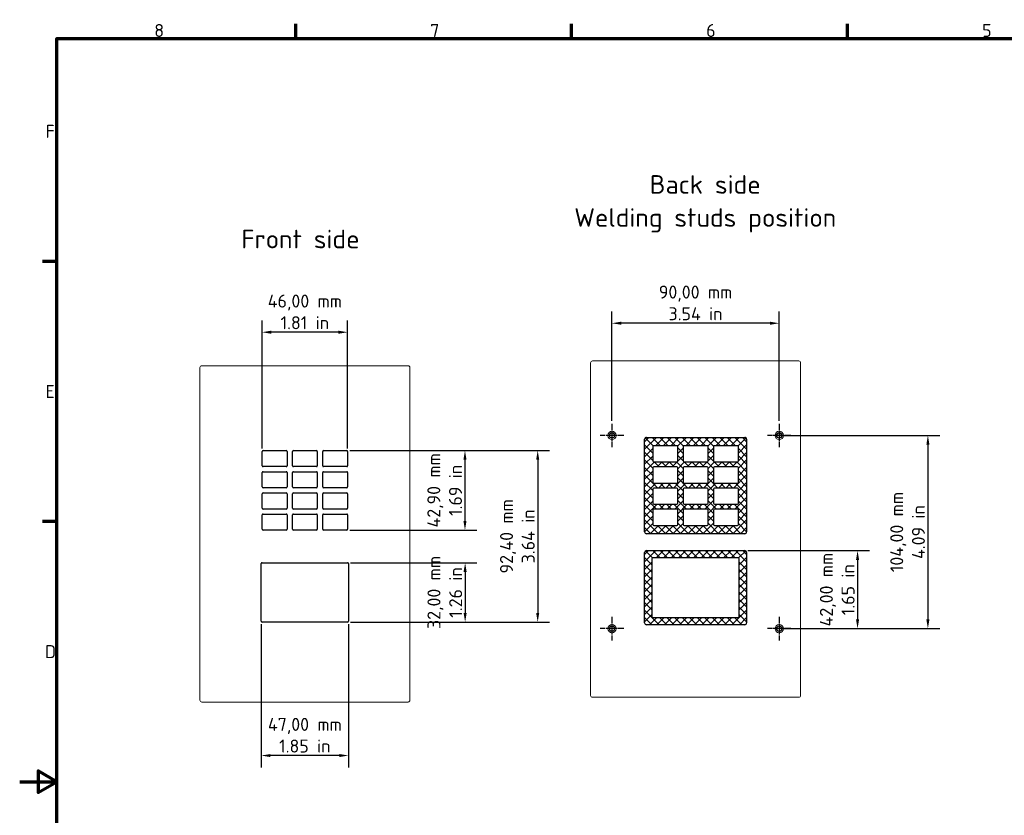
# Model space of a CAD drawing. Header units: millimetres. Extents: x 0 to 1188, y 0 to 840.
# Tile 16 of 19: x 0 to 530, y 402 to 830. Entities that reach past the tile are written whole.
import ezdxf

# ---------------------------------------------------------------- set-up
doc = ezdxf.new("R2010")
doc.units = ezdxf.units.MM
doc.header["$LTSCALE"] = 2
doc.linetypes.add('CHAIN', pattern=[0.3543, 0.2362, -0.0295, 0.0591, -0.0295])
for name, color, linetype, lineweight in [('Bemaßung (ISO)', 7, 'Continuous', 25), ('Mittelpunktmarkierung (ISO)', 7, 'Continuous', 25), ('Rahmen (ISO)', 7, 'Continuous', 70), ('Schraffur (ISO)', 7, 'Continuous', 18), ('Sichtbar (ISO)', 7, 'Continuous', 50), ('Symbol (ISO)', 7, 'Continuous', 25)]:
    doc.layers.add(name, color=color, linetype=linetype, lineweight=lineweight)
doc.styles.add('Notiztext (DIN)', font='isocpeur.ttf')
doc.dimstyles.new('Standard (DIN)', dxfattribs={"dimscale": 2, "dimtxt": 3.5, "dimasz": 2.5, "dimexe": 3.175, "dimexo": 0.8, "dimgap": 0.8, "dimtad": 1, "dimrnd": 1e-08, "dimzin": 0, "dimtxsty": 'Notiztext (DIN)', "dimcen": 0.09, "dimdle": 10, "dimclrd": 256, "dimclre": 256, "dimclrt": 256, "dimadec": 0, "dimazin": 0, "dimtfac": 1, "dimtmove": 0, "dimatfit": 3, "dimfxl": 1, "dimtolj": 1, "dimtzin": 0, "dimlwd": -1, "dimlwe": -1, "dimarcsym": 0})
pattern_1 = [(45, (0, 0), (-2.020558, 2.020558), [])]
pattern_2 = [(135, (0, 0), (-2.020558, -2.020558), [])]

# ---------------------------------------------------------------- blocks, each defined once
blk = doc.blocks.new('Ränder Vorgaberahmen')
at = {"layer": 'Rahmen (ISO)'}
for p, q in [((74.25, 410), (74.25, 413.9)), ((148.5, 410), (148.5, 413.9)), ((222.75, 410), (222.75, 413.9)), ((10, 350), (6.1, 350)), ((10, 280), (6.1, 280))]:
    blk.add_line(p, q, dxfattribs=at)
at = {"layer": 'Rahmen (ISO)', "flags": 128}
for points in [[(10, 10), (10, 410), (584, 410), (584, 10), (10, 10)], [(0, 210), (10, 210), (5, 212.89), (5, 207.11), (10, 210)]]:
    blk.add_lwpolyline(points, dxfattribs=at)
at = {"layer": 'Rahmen (ISO)', "char_height": 3.5, "attachment_point": 7, "style": 'Notiztext (DIN)'}
for s, insert in [('8', (36.2, 410.4)), ('7', (110.45, 410.4)), ('6', (184.7, 410.4)), ('5', (258.95, 410.4)), ('F', (6.93, 383.25)), ('E', (6.93, 313.25)), ('D', (6.75, 243.25))]:
    blk.add_mtext(s, dxfattribs=dict(at, insert=insert))
blk = doc.blocks.new('*D11')
at = {"layer": 'Bemaßung (ISO)', "transparency": 16777216}
for p, q in [((318.68, 614.28), (318.68, 673.09)), ((408.68, 614.28), (408.68, 673.09)), ((403.68, 666.74), (323.68, 666.74))]:
    blk.add_line(p, q, dxfattribs=at)
for points in [[(323.68, 667.57), (323.68, 665.91), (318.68, 666.74)], [(403.68, 667.57), (403.68, 665.91), (408.68, 666.74)]]:
    blk.add_solid(points, dxfattribs=at)
at = {"layer": 'Defpoints', "color": 0, "transparency": 16777216}
for p in [(318.68, 666.74), (318.68, 612.68), (408.68, 612.68)]:
    blk.add_point(p, dxfattribs=at)
at = {"layer": 'Bemaßung (ISO)', "transparency": 16777216, "insert": (363.68, 687.01), "char_height": 7, "attachment_point": 2, "style": 'Notiztext (DIN)'}
blk.add_mtext('\\A1;\\fISOCPEUR|b0|i0;{\\H7.0000;90,00 mm\\P}\\fISOCPEUR|b0|i0;{\\H7.0000;3.54 in}', dxfattribs=at)
blk = doc.blocks.new('*D12')
at = {"layer": 'Bemaßung (ISO)', "transparency": 16777216}
for p, q in [((410.28, 606.38), (495.03, 606.38)), ((488.68, 601.38), (488.68, 507.38)), ((410.28, 502.38), (495.03, 502.38))]:
    blk.add_line(p, q, dxfattribs=at)
for points in [[(487.85, 601.38), (489.52, 601.38), (488.68, 606.38)], [(487.85, 507.38), (489.52, 507.38), (488.68, 502.38)]]:
    blk.add_solid(points, dxfattribs=at)
at = {"layer": 'Defpoints', "color": 0, "transparency": 16777216}
for p in [(408.68, 606.38), (408.68, 502.38), (488.68, 502.38)]:
    blk.add_point(p, dxfattribs=at)
at = {"layer": 'Bemaßung (ISO)', "transparency": 16777216, "insert": (468.41, 554.38), "char_height": 7, "attachment_point": 2, "rotation": 90, "style": 'Notiztext (DIN)'}
blk.add_mtext('\\A1;\\fISOCPEUR|b0|i0;{\\H7.0000;104,00 mm\\P}\\fISOCPEUR|b0|i0;{\\H7.0000;4.09 in}', dxfattribs=at)
blk = doc.blocks.new('*D13')
at = {"layer": 'Bemaßung (ISO)', "transparency": 16777216}
for p, q in [((391.73, 544.38), (457.18, 544.38)), ((450.83, 539.38), (450.83, 507.38)), ((410.28, 502.38), (457.18, 502.38))]:
    blk.add_line(p, q, dxfattribs=at)
for points in [[(450, 539.38), (451.66, 539.38), (450.83, 544.38)], [(450, 507.38), (451.66, 507.38), (450.83, 502.38)]]:
    blk.add_solid(points, dxfattribs=at)
at = {"layer": 'Defpoints', "color": 0, "transparency": 16777216}
for p in [(390.13, 544.38), (408.68, 502.38), (450.83, 502.38)]:
    blk.add_point(p, dxfattribs=at)
at = {"layer": 'Bemaßung (ISO)', "transparency": 16777216, "insert": (430.56, 523.38), "char_height": 7, "attachment_point": 2, "rotation": 90, "style": 'Notiztext (DIN)'}
blk.add_mtext('\\A1;\\fISOCPEUR|b0|i0;{\\H7.0000;42,00 mm\\P}\\fISOCPEUR|b0|i0;{\\H7.0000;1.65 in}', dxfattribs=at)
blk = doc.blocks.new('*D14')
at = {"layer": 'Bemaßung (ISO)', "transparency": 16777216}
for p, q in [((177.55, 598.26), (285.07, 598.26)), ((278.72, 593.26), (278.72, 510.86)), ((178.05, 505.86), (285.07, 505.86))]:
    blk.add_line(p, q, dxfattribs=at)
for points in [[(277.89, 593.26), (279.56, 593.26), (278.72, 598.26)], [(277.89, 510.86), (279.56, 510.86), (278.72, 505.86)]]:
    blk.add_solid(points, dxfattribs=at)
at = {"layer": 'Defpoints', "color": 0, "transparency": 16777216}
for p in [(175.95, 598.26), (176.45, 505.86), (278.72, 505.86)]:
    blk.add_point(p, dxfattribs=at)
at = {"layer": 'Bemaßung (ISO)', "transparency": 16777216, "insert": (258.45, 552.06), "char_height": 7, "attachment_point": 2, "rotation": 90, "style": 'Notiztext (DIN)'}
blk.add_mtext('\\A1;\\fISOCPEUR|b0|i0;{\\H7.0000;92,40 mm\\P}\\fISOCPEUR|b0|i0;{\\H7.0000;3.64 in}', dxfattribs=at)
blk = doc.blocks.new('*D32')
at = {"layer": 'Bemaßung (ISO)', "transparency": 16777216}
for p, q in [((129.95, 504.76), (129.95, 427.73)), ((176.95, 504.76), (176.95, 427.73)), ((171.95, 434.08), (134.95, 434.08))]:
    blk.add_line(p, q, dxfattribs=at)
for points in [[(134.95, 434.91), (134.95, 433.25), (129.95, 434.08)], [(171.95, 434.91), (171.95, 433.25), (176.95, 434.08)]]:
    blk.add_solid(points, dxfattribs=at)
at = {"layer": 'Defpoints', "color": 0, "transparency": 16777216}
for p in [(129.95, 506.36), (176.95, 506.36), (129.95, 434.08)]:
    blk.add_point(p, dxfattribs=at)
at = {"layer": 'Bemaßung (ISO)', "transparency": 16777216, "insert": (153.45, 454.35), "char_height": 7, "attachment_point": 2, "style": 'Notiztext (DIN)'}
blk.add_mtext('\\A1;\\fISOCPEUR|b0|i0;{\\H7.0000;47,00 mm\\P}\\fISOCPEUR|b0|i0;{\\H7.0000;1.85 in}', dxfattribs=at)
blk = doc.blocks.new('*D33')
at = {"layer": 'Bemaßung (ISO)', "transparency": 16777216}
for p, q in [((177.55, 598.26), (245.94, 598.26)), ((239.59, 593.26), (239.59, 560.36)), ((177.55, 555.36), (245.94, 555.36))]:
    blk.add_line(p, q, dxfattribs=at)
for points in [[(238.76, 593.26), (240.43, 593.26), (239.59, 598.26)], [(238.76, 560.36), (240.43, 560.36), (239.59, 555.36)]]:
    blk.add_solid(points, dxfattribs=at)
at = {"layer": 'Defpoints', "color": 0, "transparency": 16777216}
for p in [(175.95, 598.26), (175.95, 555.36), (239.59, 555.36)]:
    blk.add_point(p, dxfattribs=at)
at = {"layer": 'Bemaßung (ISO)', "transparency": 16777216, "insert": (219.32, 576.81), "char_height": 7, "attachment_point": 2, "rotation": 90, "style": 'Notiztext (DIN)'}
blk.add_mtext('\\A1;\\fISOCPEUR|b0|i0;{\\H7.0000;42,90 mm\\P}\\fISOCPEUR|b0|i0;{\\H7.0000;1.69 in}', dxfattribs=at)
blk = doc.blocks.new('*D34')
at = {"layer": 'Bemaßung (ISO)', "transparency": 16777216}
for p, q in [((178.05, 537.86), (246.03, 537.86)), ((239.68, 532.86), (239.68, 510.86)), ((178.05, 505.86), (246.03, 505.86))]:
    blk.add_line(p, q, dxfattribs=at)
for points in [[(238.84, 532.86), (240.51, 532.86), (239.68, 537.86)], [(238.84, 510.86), (240.51, 510.86), (239.68, 505.86)]]:
    blk.add_solid(points, dxfattribs=at)
at = {"layer": 'Defpoints', "color": 0, "transparency": 16777216}
for p in [(176.45, 537.86), (176.45, 505.86), (239.68, 505.86)]:
    blk.add_point(p, dxfattribs=at)
at = {"layer": 'Bemaßung (ISO)', "transparency": 16777216, "insert": (219.41, 521.86), "char_height": 7, "attachment_point": 2, "rotation": 90, "style": 'Notiztext (DIN)'}
blk.add_mtext('\\A1;\\fISOCPEUR|b0|i0;{\\H7.0000;32,00 mm\\P}\\fISOCPEUR|b0|i0;{\\H7.0000;1.26 in}', dxfattribs=at)
blk = doc.blocks.new('*D35')
at = {"layer": 'Bemaßung (ISO)', "transparency": 16777216}
for p, q in [((130.45, 599.36), (130.45, 668.26)), ((176.45, 599.36), (176.45, 668.26)), ((171.45, 661.91), (135.45, 661.91))]:
    blk.add_line(p, q, dxfattribs=at)
for points in [[(135.45, 662.74), (135.45, 661.07), (130.45, 661.91)], [(171.45, 662.74), (171.45, 661.07), (176.45, 661.91)]]:
    blk.add_solid(points, dxfattribs=at)
at = {"layer": 'Defpoints', "color": 0, "transparency": 16777216}
for p in [(130.45, 661.91), (130.45, 597.76), (176.45, 597.76)]:
    blk.add_point(p, dxfattribs=at)
at = {"layer": 'Bemaßung (ISO)', "transparency": 16777216, "insert": (153.45, 682.18), "char_height": 7, "attachment_point": 2, "style": 'Notiztext (DIN)'}
blk.add_mtext('\\A1;\\fISOCPEUR|b0|i0;{\\H7.0000;46,00 mm\\P}\\fISOCPEUR|b0|i0;{\\H7.0000;1.81 in}', dxfattribs=at)

msp = doc.modelspace()

# ---------------------------------------------------------------- hatches: boundary and pattern name
at = {"layer": 'Schraffur (ISO)'}
h = msp.add_hatch(dxfattribs=at)
h.set_pattern_fill('ANSI31', color=256, scale=22.86, style=0, double=1)
h.set_pattern_definition(pattern_1)
edge = h.paths.add_edge_path(flags=0)
edge.add_arc((357.483, 588.9289), 0.5, 90, 180)
edge.add_line((356.983, 588.9289), (356.983, 581.2289))
edge.add_arc((357.483, 581.2289), 0.5, 180, 270)
edge.add_line((357.483, 580.7289), (369.883, 580.7289))
edge.add_arc((369.883, 581.2289), 0.5, 270, 360)
edge.add_line((370.383, 581.2289), (370.383, 588.9289))
edge.add_arc((369.883, 588.9289), 0.5, 0, 90)
edge.add_line((369.883, 589.4289), (357.483, 589.4289))
edge = h.paths.add_edge_path(flags=0)
edge.add_line((373.283, 581.2289), (373.283, 588.9289))
edge.add_arc((373.783, 588.9289), 0.5, 90, 180, ccw=False)
edge.add_line((373.783, 589.4289), (386.183, 589.4289))
edge.add_arc((386.183, 588.9289), 0.5, 0, 90, ccw=False)
edge.add_line((386.683, 588.9289), (386.683, 581.2289))
edge.add_arc((386.183, 581.2289), 0.5, -90, 0, ccw=False)
edge.add_line((386.183, 580.7289), (373.783, 580.7289))
edge.add_arc((373.783, 581.2289), 0.5, 180, 270, ccw=False)
edge = h.paths.add_edge_path(flags=0)
edge.add_arc((386.183, 600.3289), 0.5, 0, 90)
edge.add_line((386.183, 600.8289), (373.783, 600.8289))
edge.add_arc((373.783, 600.3289), 0.5, 90, 180)
edge.add_line((373.283, 600.3289), (373.283, 592.6289))
edge.add_arc((373.783, 592.6289), 0.5, 180, 270)
edge.add_line((373.783, 592.1289), (386.183, 592.1289))
edge.add_arc((386.183, 592.6289), 0.5, 270, 360)
edge.add_line((386.683, 592.6289), (386.683, 600.3289))
edge = h.paths.add_edge_path(flags=0)
edge.add_arc((353.583, 588.9289), 0.5, 0, 90)
edge.add_line((353.583, 589.4289), (341.183, 589.4289))
edge.add_arc((341.183, 588.9289), 0.5, 90, 180)
edge.add_line((340.683, 588.9289), (340.683, 581.2289))
edge.add_arc((341.183, 581.2289), 0.5, 180, 270)
edge.add_line((341.183, 580.7289), (353.583, 580.7289))
edge.add_arc((353.583, 581.2289), 0.5, 270, 360)
edge.add_line((354.083, 581.2289), (354.083, 588.9289))
edge = h.paths.add_edge_path(flags=0)
edge.add_arc((369.883, 558.4289), 0.5, 270, 360)
edge.add_line((370.383, 558.4289), (370.383, 566.1289))
edge.add_arc((369.883, 566.1289), 0.5, 0, 90)
edge.add_line((369.883, 566.6289), (357.483, 566.6289))
edge.add_arc((357.483, 566.1289), 0.5, 90, 180)
edge.add_line((356.983, 566.1289), (356.983, 558.4289))
edge.add_arc((357.483, 558.4289), 0.5, 180, 270)
edge.add_line((357.483, 557.9289), (369.883, 557.9289))
edge = h.paths.add_edge_path(flags=0)
edge.add_line((373.283, 569.8289), (373.283, 577.5289))
edge.add_arc((373.783, 577.5289), 0.5, 90, 180, ccw=False)
edge.add_line((373.783, 578.0289), (386.183, 578.0289))
edge.add_arc((386.183, 577.5289), 0.5, 0, 90, ccw=False)
edge.add_line((386.683, 577.5289), (386.683, 569.8289))
edge.add_arc((386.183, 569.8289), 0.5, -90, 0, ccw=False)
edge.add_line((386.183, 569.3289), (373.783, 569.3289))
edge.add_arc((373.783, 569.8289), 0.5, 180, 270, ccw=False)
edge = h.paths.add_edge_path(flags=0)
edge.add_line((353.583, 557.9289), (341.183, 557.9289))
edge.add_arc((341.183, 558.4289), 0.5, 180, 270, ccw=False)
edge.add_line((340.683, 558.4289), (340.683, 566.1289))
edge.add_arc((341.183, 566.1289), 0.5, 90, 180, ccw=False)
edge.add_line((341.183, 566.6289), (353.583, 566.6289))
edge.add_arc((353.583, 566.1289), 0.5, 0, 90, ccw=False)
edge.add_line((354.083, 566.1289), (354.083, 558.4289))
edge.add_arc((353.583, 558.4289), 0.5, -90, 0, ccw=False)
edge = h.paths.add_edge_path(flags=0)
edge.add_arc((353.583, 592.6289), 0.5, 270, 360)
edge.add_line((354.083, 592.6289), (354.083, 600.3289))
edge.add_arc((353.583, 600.3289), 0.5, 0, 90)
edge.add_line((353.583, 600.8289), (341.183, 600.8289))
edge.add_arc((341.183, 600.3289), 0.5, 90, 180)
edge.add_line((340.683, 600.3289), (340.683, 592.6289))
edge.add_arc((341.183, 592.6289), 0.5, 180, 270)
edge.add_line((341.183, 592.1289), (353.583, 592.1289))
edge = h.paths.add_edge_path(flags=0)
edge.add_line((386.683, 566.1289), (386.683, 558.4289))
edge.add_arc((386.183, 558.4289), 0.5, -90, 0, ccw=False)
edge.add_line((386.183, 557.9289), (373.783, 557.9289))
edge.add_arc((373.783, 558.4289), 0.5, 180, 270, ccw=False)
edge.add_line((373.283, 558.4289), (373.283, 566.1289))
edge.add_arc((373.783, 566.1289), 0.5, 90, 180, ccw=False)
edge.add_line((373.783, 566.6289), (386.183, 566.6289))
edge.add_arc((386.183, 566.1289), 0.5, 0, 90, ccw=False)
edge = h.paths.add_edge_path(flags=0)
edge.add_line((357.483, 578.0289), (369.883, 578.0289))
edge.add_arc((369.883, 577.5289), 0.5, 0, 90, ccw=False)
edge.add_line((370.383, 577.5289), (370.383, 569.8289))
edge.add_arc((369.883, 569.8289), 0.5, -90, 0, ccw=False)
edge.add_line((369.883, 569.3289), (357.483, 569.3289))
edge.add_arc((357.483, 569.8289), 0.5, 180, 270, ccw=False)
edge.add_line((356.983, 569.8289), (356.983, 577.5289))
edge.add_arc((357.483, 577.5289), 0.5, 90, 180, ccw=False)
edge = h.paths.add_edge_path(flags=0)
edge.add_line((341.183, 578.0289), (353.583, 578.0289))
edge.add_arc((353.583, 577.5289), 0.5, 0, 90, ccw=False)
edge.add_line((354.083, 577.5289), (354.083, 569.8289))
edge.add_arc((353.583, 569.8289), 0.5, -90, 0, ccw=False)
edge.add_line((353.583, 569.3289), (341.183, 569.3289))
edge.add_arc((341.183, 569.8289), 0.5, 180, 270, ccw=False)
edge.add_line((340.683, 569.8289), (340.683, 577.5289))
edge.add_arc((341.183, 577.5289), 0.5, 90, 180, ccw=False)
edge = h.paths.add_edge_path(flags=0)
edge.add_line((370.383, 600.3289), (370.383, 592.6289))
edge.add_arc((369.883, 592.6289), 0.5, -90, 0, ccw=False)
edge.add_line((369.883, 592.1289), (357.483, 592.1289))
edge.add_arc((357.483, 592.6289), 0.5, 180, 270, ccw=False)
edge.add_line((356.983, 592.6289), (356.983, 600.3289))
edge.add_arc((357.483, 600.3289), 0.5, 90, 180, ccw=False)
edge.add_line((357.483, 600.8289), (369.883, 600.8289))
edge.add_arc((369.883, 600.3289), 0.5, 0, 90, ccw=False)
edge = h.paths.add_edge_path()
edge.add_arc((337.233, 604.2789), 1, 90, 180)
edge.add_line((336.233, 604.2789), (336.233, 554.4789))
edge.add_arc((337.233, 554.4789), 1, 180, 270)
edge.add_line((337.233, 553.4789), (390.133, 553.4789))
edge.add_arc((390.133, 554.4789), 1, 270, 360)
edge.add_line((391.133, 554.4789), (391.133, 604.2789))
edge.add_arc((390.133, 604.2789), 1, 0, 90)
edge.add_line((390.133, 605.2789), (337.233, 605.2789))
h = msp.add_hatch(dxfattribs=at)
h.set_pattern_fill('ANSI31', color=256, scale=22.86, angle=90, style=0, double=1)
h.set_pattern_definition(pattern_2)
edge = h.paths.add_edge_path(flags=0)
edge.add_arc((357.483, 588.9289), 0.5, 90, 180)
edge.add_line((356.983, 588.9289), (356.983, 581.2289))
edge.add_arc((357.483, 581.2289), 0.5, 180, 270)
edge.add_line((357.483, 580.7289), (369.883, 580.7289))
edge.add_arc((369.883, 581.2289), 0.5, 270, 360)
edge.add_line((370.383, 581.2289), (370.383, 588.9289))
edge.add_arc((369.883, 588.9289), 0.5, 0, 90)
edge.add_line((369.883, 589.4289), (357.483, 589.4289))
edge = h.paths.add_edge_path(flags=0)
edge.add_line((373.283, 581.2289), (373.283, 588.9289))
edge.add_arc((373.783, 588.9289), 0.5, 90, 180, ccw=False)
edge.add_line((373.783, 589.4289), (386.183, 589.4289))
edge.add_arc((386.183, 588.9289), 0.5, 0, 90, ccw=False)
edge.add_line((386.683, 588.9289), (386.683, 581.2289))
edge.add_arc((386.183, 581.2289), 0.5, -90, 0, ccw=False)
edge.add_line((386.183, 580.7289), (373.783, 580.7289))
edge.add_arc((373.783, 581.2289), 0.5, 180, 270, ccw=False)
edge = h.paths.add_edge_path(flags=0)
edge.add_arc((386.183, 600.3289), 0.5, 0, 90)
edge.add_line((386.183, 600.8289), (373.783, 600.8289))
edge.add_arc((373.783, 600.3289), 0.5, 90, 180)
edge.add_line((373.283, 600.3289), (373.283, 592.6289))
edge.add_arc((373.783, 592.6289), 0.5, 180, 270)
edge.add_line((373.783, 592.1289), (386.183, 592.1289))
edge.add_arc((386.183, 592.6289), 0.5, 270, 360)
edge.add_line((386.683, 592.6289), (386.683, 600.3289))
edge = h.paths.add_edge_path(flags=0)
edge.add_arc((353.583, 588.9289), 0.5, 0, 90)
edge.add_line((353.583, 589.4289), (341.183, 589.4289))
edge.add_arc((341.183, 588.9289), 0.5, 90, 180)
edge.add_line((340.683, 588.9289), (340.683, 581.2289))
edge.add_arc((341.183, 581.2289), 0.5, 180, 270)
edge.add_line((341.183, 580.7289), (353.583, 580.7289))
edge.add_arc((353.583, 581.2289), 0.5, 270, 360)
edge.add_line((354.083, 581.2289), (354.083, 588.9289))
edge = h.paths.add_edge_path(flags=0)
edge.add_arc((369.883, 558.4289), 0.5, 270, 360)
edge.add_line((370.383, 558.4289), (370.383, 566.1289))
edge.add_arc((369.883, 566.1289), 0.5, 0, 90)
edge.add_line((369.883, 566.6289), (357.483, 566.6289))
edge.add_arc((357.483, 566.1289), 0.5, 90, 180)
edge.add_line((356.983, 566.1289), (356.983, 558.4289))
edge.add_arc((357.483, 558.4289), 0.5, 180, 270)
edge.add_line((357.483, 557.9289), (369.883, 557.9289))
edge = h.paths.add_edge_path(flags=0)
edge.add_line((373.283, 569.8289), (373.283, 577.5289))
edge.add_arc((373.783, 577.5289), 0.5, 90, 180, ccw=False)
edge.add_line((373.783, 578.0289), (386.183, 578.0289))
edge.add_arc((386.183, 577.5289), 0.5, 0, 90, ccw=False)
edge.add_line((386.683, 577.5289), (386.683, 569.8289))
edge.add_arc((386.183, 569.8289), 0.5, -90, 0, ccw=False)
edge.add_line((386.183, 569.3289), (373.783, 569.3289))
edge.add_arc((373.783, 569.8289), 0.5, 180, 270, ccw=False)
edge = h.paths.add_edge_path(flags=0)
edge.add_line((353.583, 557.9289), (341.183, 557.9289))
edge.add_arc((341.183, 558.4289), 0.5, 180, 270, ccw=False)
edge.add_line((340.683, 558.4289), (340.683, 566.1289))
edge.add_arc((341.183, 566.1289), 0.5, 90, 180, ccw=False)
edge.add_line((341.183, 566.6289), (353.583, 566.6289))
edge.add_arc((353.583, 566.1289), 0.5, 0, 90, ccw=False)
edge.add_line((354.083, 566.1289), (354.083, 558.4289))
edge.add_arc((353.583, 558.4289), 0.5, -90, 0, ccw=False)
edge = h.paths.add_edge_path(flags=0)
edge.add_arc((353.583, 592.6289), 0.5, 270, 360)
edge.add_line((354.083, 592.6289), (354.083, 600.3289))
edge.add_arc((353.583, 600.3289), 0.5, 0, 90)
edge.add_line((353.583, 600.8289), (341.183, 600.8289))
edge.add_arc((341.183, 600.3289), 0.5, 90, 180)
edge.add_line((340.683, 600.3289), (340.683, 592.6289))
edge.add_arc((341.183, 592.6289), 0.5, 180, 270)
edge.add_line((341.183, 592.1289), (353.583, 592.1289))
edge = h.paths.add_edge_path(flags=0)
edge.add_line((386.683, 566.1289), (386.683, 558.4289))
edge.add_arc((386.183, 558.4289), 0.5, -90, 0, ccw=False)
edge.add_line((386.183, 557.9289), (373.783, 557.9289))
edge.add_arc((373.783, 558.4289), 0.5, 180, 270, ccw=False)
edge.add_line((373.283, 558.4289), (373.283, 566.1289))
edge.add_arc((373.783, 566.1289), 0.5, 90, 180, ccw=False)
edge.add_line((373.783, 566.6289), (386.183, 566.6289))
edge.add_arc((386.183, 566.1289), 0.5, 0, 90, ccw=False)
edge = h.paths.add_edge_path(flags=0)
edge.add_line((357.483, 578.0289), (369.883, 578.0289))
edge.add_arc((369.883, 577.5289), 0.5, 0, 90, ccw=False)
edge.add_line((370.383, 577.5289), (370.383, 569.8289))
edge.add_arc((369.883, 569.8289), 0.5, -90, 0, ccw=False)
edge.add_line((369.883, 569.3289), (357.483, 569.3289))
edge.add_arc((357.483, 569.8289), 0.5, 180, 270, ccw=False)
edge.add_line((356.983, 569.8289), (356.983, 577.5289))
edge.add_arc((357.483, 577.5289), 0.5, 90, 180, ccw=False)
edge = h.paths.add_edge_path(flags=0)
edge.add_line((341.183, 578.0289), (353.583, 578.0289))
edge.add_arc((353.583, 577.5289), 0.5, 0, 90, ccw=False)
edge.add_line((354.083, 577.5289), (354.083, 569.8289))
edge.add_arc((353.583, 569.8289), 0.5, -90, 0, ccw=False)
edge.add_line((353.583, 569.3289), (341.183, 569.3289))
edge.add_arc((341.183, 569.8289), 0.5, 180, 270, ccw=False)
edge.add_line((340.683, 569.8289), (340.683, 577.5289))
edge.add_arc((341.183, 577.5289), 0.5, 90, 180, ccw=False)
edge = h.paths.add_edge_path(flags=0)
edge.add_line((370.383, 600.3289), (370.383, 592.6289))
edge.add_arc((369.883, 592.6289), 0.5, -90, 0, ccw=False)
edge.add_line((369.883, 592.1289), (357.483, 592.1289))
edge.add_arc((357.483, 592.6289), 0.5, 180, 270, ccw=False)
edge.add_line((356.983, 592.6289), (356.983, 600.3289))
edge.add_arc((357.483, 600.3289), 0.5, 90, 180, ccw=False)
edge.add_line((357.483, 600.8289), (369.883, 600.8289))
edge.add_arc((369.883, 600.3289), 0.5, 0, 90, ccw=False)
edge = h.paths.add_edge_path()
edge.add_arc((337.233, 604.2789), 1, 90, 180)
edge.add_line((336.233, 604.2789), (336.233, 554.4789))
edge.add_arc((337.233, 554.4789), 1, 180, 270)
edge.add_line((337.233, 553.4789), (390.133, 553.4789))
edge.add_arc((390.133, 554.4789), 1, 270, 360)
edge.add_line((391.133, 554.4789), (391.133, 604.2789))
edge.add_arc((390.133, 604.2789), 1, 0, 90)
edge.add_line((390.133, 605.2789), (337.233, 605.2789))
h = msp.add_hatch(dxfattribs=at)
h.set_pattern_fill('ANSI31', color=256, scale=22.86, style=0, double=1)
h.set_pattern_definition(pattern_1)
edge = h.paths.add_edge_path(flags=0)
edge.add_line((387.183, 508.9289), (387.183, 539.9289))
edge.add_arc((386.683, 539.9289), 0.5, 0, 90)
edge.add_line((386.683, 540.4289), (340.683, 540.4289))
edge.add_arc((340.683, 539.9289), 0.5, 90, 180)
edge.add_line((340.183, 539.9289), (340.183, 508.9289))
edge.add_arc((340.683, 508.9289), 0.5, 180, 270)
edge.add_line((340.683, 508.4289), (386.683, 508.4289))
edge.add_arc((386.683, 508.9289), 0.5, 270, 360)
edge = h.paths.add_edge_path()
edge.add_arc((390.133, 543.3789), 1, 0, 90)
edge.add_line((390.133, 544.3789), (337.233, 544.3789))
edge.add_arc((337.233, 543.3789), 1, 90, 180)
edge.add_line((336.233, 543.3789), (336.233, 505.4789))
edge.add_arc((337.233, 505.4789), 1, 180, 270)
edge.add_line((337.233, 504.4789), (390.133, 504.4789))
edge.add_arc((390.133, 505.4789), 1, 270, 360)
edge.add_line((391.133, 505.4789), (391.133, 543.3789))
h = msp.add_hatch(dxfattribs=at)
h.set_pattern_fill('ANSI31', color=256, scale=22.86, angle=90, style=0, double=1)
h.set_pattern_definition(pattern_2)
edge = h.paths.add_edge_path(flags=0)
edge.add_line((387.183, 508.9289), (387.183, 539.9289))
edge.add_arc((386.683, 539.9289), 0.5, 0, 90)
edge.add_line((386.683, 540.4289), (340.683, 540.4289))
edge.add_arc((340.683, 539.9289), 0.5, 90, 180)
edge.add_line((340.183, 539.9289), (340.183, 508.9289))
edge.add_arc((340.683, 508.9289), 0.5, 180, 270)
edge.add_line((340.683, 508.4289), (386.683, 508.4289))
edge.add_arc((386.683, 508.9289), 0.5, 270, 360)
edge = h.paths.add_edge_path()
edge.add_arc((390.133, 543.3789), 1, 0, 90)
edge.add_line((390.133, 544.3789), (337.233, 544.3789))
edge.add_arc((337.233, 543.3789), 1, 90, 180)
edge.add_line((336.233, 543.3789), (336.233, 505.4789))
edge.add_arc((337.233, 505.4789), 1, 180, 270)
edge.add_line((337.233, 504.4789), (390.133, 504.4789))
edge.add_arc((390.133, 505.4789), 1, 270, 360)
edge.add_line((391.133, 505.4789), (391.133, 543.3789))

# ---------------------------------------------------------------- linework, layer by layer
at = {"layer": 'Mittelpunktmarkierung (ISO)', "linetype": 'CHAIN', "ltscale": 7.000507}
for p, q in [((318.683, 612.6789), (318.683, 600.0789)), ((408.683, 612.6789), (408.683, 600.0789)), ((324.983, 606.3789), (312.383, 606.3789)), ((414.983, 606.3789), (402.383, 606.3789)), ((318.683, 508.6789), (318.683, 496.0789)), ((408.683, 508.6789), (408.683, 496.0789)), ((324.983, 502.3789), (312.383, 502.3789)), ((414.983, 502.3789), (402.383, 502.3789))]:
    msp.add_line(p, q, dxfattribs=at)
at = {"layer": 'Sichtbar (ISO)', "lineweight": 5}
for p, q in [((419.1852, 646.4289), (308.1852, 646.4289)), ((96.947, 463.857), (96.947, 642.857)), ((97.947, 643.857), (208.947, 643.857)), ((209.947, 642.857), (209.947, 463.857)), ((307.1852, 645.4289), (307.1852, 466.4289)), ((420.1852, 466.4289), (420.1852, 645.4289)), ((208.947, 462.857), (97.947, 462.857)), ((308.1852, 465.4289), (419.1852, 465.4289))]:
    msp.add_line(p, q, dxfattribs=at)
at = {"layer": 'Sichtbar (ISO)', "lineweight": 25}
for p, q in [((336.233, 554.4789), (336.233, 604.2789)), ((337.233, 605.2789), (390.133, 605.2789)), ((391.133, 604.2789), (391.133, 554.4789)), ((340.683, 600.3289), (340.683, 592.6289)), ((353.583, 600.8289), (341.183, 600.8289)), ((354.083, 592.6289), (354.083, 600.3289)), ((356.983, 600.3289), (356.983, 592.6289)), ((369.883, 600.8289), (357.483, 600.8289)), ((370.383, 592.6289), (370.383, 600.3289)), ((373.283, 600.3289), (373.283, 592.6289)), ((386.183, 600.8289), (373.783, 600.8289)), ((386.683, 592.6289), (386.683, 600.3289)), ((130.4491, 590.057), (130.4491, 597.757)), ((130.9491, 598.257), (143.3491, 598.257)), ((143.8491, 597.757), (143.8491, 590.057)), ((146.7491, 590.057), (146.7491, 597.757)), ((147.2491, 598.257), (159.6491, 598.257)), ((160.1491, 597.757), (160.1491, 590.057)), ((163.0491, 590.057), (163.0491, 597.757)), ((163.5491, 598.257), (175.9491, 598.257)), ((176.4491, 597.757), (176.4491, 590.057)), ((143.3491, 589.557), (130.9491, 589.557)), ((159.6491, 589.557), (147.2491, 589.557)), ((175.9491, 589.557), (163.5491, 589.557)), ((340.683, 588.9289), (340.683, 581.2289)), ((341.183, 592.1289), (353.583, 592.1289)), ((353.583, 589.4289), (341.183, 589.4289)), ((354.083, 581.2289), (354.083, 588.9289)), ((356.983, 588.9289), (356.983, 581.2289)), ((357.483, 592.1289), (369.883, 592.1289)), ((369.883, 589.4289), (357.483, 589.4289)), ((370.383, 581.2289), (370.383, 588.9289)), ((373.283, 588.9289), (373.283, 581.2289)), ((373.783, 592.1289), (386.183, 592.1289)), ((386.183, 589.4289), (373.783, 589.4289)), ((386.683, 581.2289), (386.683, 588.9289)), ((130.4491, 578.657), (130.4491, 586.357)), ((130.9491, 586.857), (143.3491, 586.857)), ((143.8491, 586.357), (143.8491, 578.657)), ((146.7491, 578.657), (146.7491, 586.357)), ((147.2491, 586.857), (159.6491, 586.857)), ((160.1491, 586.357), (160.1491, 578.657)), ((163.0491, 578.657), (163.0491, 586.357)), ((163.5491, 586.857), (175.9491, 586.857)), ((176.4491, 586.357), (176.4491, 578.657)), ((143.3491, 578.157), (130.9491, 578.157)), ((159.6491, 578.157), (147.2491, 578.157)), ((175.9491, 578.157), (163.5491, 578.157)), ((340.683, 577.5289), (340.683, 569.8289)), ((341.183, 580.7289), (353.583, 580.7289)), ((353.583, 578.0289), (341.183, 578.0289)), ((354.083, 569.8289), (354.083, 577.5289)), ((356.983, 577.5289), (356.983, 569.8289)), ((357.483, 580.7289), (369.883, 580.7289)), ((369.883, 578.0289), (357.483, 578.0289)), ((370.383, 569.8289), (370.383, 577.5289)), ((373.283, 577.5289), (373.283, 569.8289)), ((373.783, 580.7289), (386.183, 580.7289)), ((386.183, 578.0289), (373.783, 578.0289)), ((386.683, 569.8289), (386.683, 577.5289)), ((130.4491, 567.257), (130.4491, 574.957)), ((130.9491, 575.457), (143.3491, 575.457)), ((143.8491, 574.957), (143.8491, 567.257)), ((146.7491, 567.257), (146.7491, 574.957)), ((147.2491, 575.457), (159.6491, 575.457)), ((160.1491, 574.957), (160.1491, 567.257)), ((163.0491, 567.257), (163.0491, 574.957)), ((163.5491, 575.457), (175.9491, 575.457)), ((176.4491, 574.957), (176.4491, 567.257)), ((341.183, 569.3289), (353.583, 569.3289)), ((357.483, 569.3289), (369.883, 569.3289)), ((373.783, 569.3289), (386.183, 569.3289)), ((130.4491, 555.857), (130.4491, 563.557)), ((143.3491, 566.757), (130.9491, 566.757)), ((130.9491, 564.057), (143.3491, 564.057)), ((143.8491, 563.557), (143.8491, 555.857)), ((146.7491, 555.857), (146.7491, 563.557)), ((159.6491, 566.757), (147.2491, 566.757)), ((147.2491, 564.057), (159.6491, 564.057)), ((160.1491, 563.557), (160.1491, 555.857)), ((163.0491, 555.857), (163.0491, 563.557)), ((175.9491, 566.757), (163.5491, 566.757)), ((163.5491, 564.057), (175.9491, 564.057)), ((176.4491, 563.557), (176.4491, 555.857)), ((340.683, 566.1289), (340.683, 558.4289)), ((353.583, 566.6289), (341.183, 566.6289)), ((354.083, 558.4289), (354.083, 566.1289)), ((356.983, 566.1289), (356.983, 558.4289)), ((369.883, 566.6289), (357.483, 566.6289)), ((370.383, 558.4289), (370.383, 566.1289)), ((373.283, 566.1289), (373.283, 558.4289)), ((386.183, 566.6289), (373.783, 566.6289)), ((386.683, 558.4289), (386.683, 566.1289)), ((341.183, 557.9289), (353.583, 557.9289)), ((357.483, 557.9289), (369.883, 557.9289)), ((373.783, 557.9289), (386.183, 557.9289)), ((143.3491, 555.357), (130.9491, 555.357)), ((159.6491, 555.357), (147.2491, 555.357)), ((175.9491, 555.357), (163.5491, 555.357)), ((390.133, 553.4789), (337.233, 553.4789)), ((336.233, 505.4789), (336.233, 543.3789)), ((337.233, 544.3789), (390.133, 544.3789)), ((386.683, 540.4289), (340.683, 540.4289)), ((391.133, 543.3789), (391.133, 505.4789)), ((129.9491, 506.357), (129.9491, 537.357)), ((130.4491, 537.857), (176.4491, 537.857)), ((176.9491, 537.357), (176.9491, 506.357)), ((340.183, 539.9289), (340.183, 508.9289)), ((387.183, 508.9289), (387.183, 539.9289)), ((176.4491, 505.857), (130.4491, 505.857)), ((390.133, 504.4789), (337.233, 504.4789)), ((340.683, 508.4289), (386.683, 508.4289))]:
    msp.add_line(p, q, dxfattribs=at)
at = {"layer": 'Sichtbar (ISO)', "lineweight": 5}
for centre, radius in [((318.683, 606.3789), 2.25), ((318.683, 606.3789), 1.5), ((318.683, 606.3789), 1.3), ((408.683, 606.3789), 2.25), ((408.683, 606.3789), 1.5), ((408.683, 606.3789), 1.3), ((318.683, 502.3789), 2.25), ((318.683, 502.3789), 1.5), ((318.683, 502.3789), 1.3), ((408.683, 502.3789), 2.25), ((408.683, 502.3789), 1.5), ((408.683, 502.3789), 1.3)]:
    msp.add_circle(centre, radius, dxfattribs=at)
for centre, start, end in [((308.1852, 645.4289), 90, 180), ((419.1852, 645.4289), 0, 90), ((97.947, 642.857), 90, 180), ((208.947, 642.857), 0, 90), ((308.1852, 466.4289), 180, 270), ((419.1852, 466.4289), 270, 0), ((97.947, 463.857), 180, 270), ((208.947, 463.857), 270, 0)]:
    msp.add_arc(centre, 1, start, end, dxfattribs=at)
at = {"layer": 'Sichtbar (ISO)', "lineweight": 25}
for centre, radius, start, end in [((337.233, 604.2789), 1, 90, 180), ((390.133, 604.2789), 1, 0, 90), ((341.183, 600.3289), 0.5, 90, 180), ((353.583, 600.3289), 0.5, 0, 90), ((357.483, 600.3289), 0.5, 90, 180), ((369.883, 600.3289), 0.5, 0, 90), ((373.783, 600.3289), 0.5, 90, 180), ((386.183, 600.3289), 0.5, 0, 90), ((130.9491, 597.757), 0.5, 90, 180), ((143.3491, 597.757), 0.5, 0, 90), ((147.2491, 597.757), 0.5, 90, 180), ((159.6491, 597.757), 0.5, 0, 90), ((163.5491, 597.757), 0.5, 90, 180), ((175.9491, 597.757), 0.5, 0, 90), ((130.9491, 590.057), 0.5, 180, 270), ((143.3491, 590.057), 0.5, 270, 0), ((147.2491, 590.057), 0.5, 180, 270), ((159.6491, 590.057), 0.5, 270, 0), ((163.5491, 590.057), 0.5, 180, 270), ((175.9491, 590.057), 0.5, 270, 0), ((341.183, 592.6289), 0.5, 180, 270), ((341.183, 588.9289), 0.5, 90, 180), ((353.583, 592.6289), 0.5, 270, 0), ((353.583, 588.9289), 0.5, 0, 90), ((357.483, 592.6289), 0.5, 180, 270), ((357.483, 588.9289), 0.5, 90, 180), ((369.883, 592.6289), 0.5, 270, 0), ((369.883, 588.9289), 0.5, 0, 90), ((373.783, 592.6289), 0.5, 180, 270), ((373.783, 588.9289), 0.5, 90, 180), ((386.183, 592.6289), 0.5, 270, 0), ((386.183, 588.9289), 0.5, 0, 90), ((130.9491, 586.357), 0.5, 90, 180), ((143.3491, 586.357), 0.5, 0, 90), ((147.2491, 586.357), 0.5, 90, 180), ((159.6491, 586.357), 0.5, 0, 90), ((163.5491, 586.357), 0.5, 90, 180), ((175.9491, 586.357), 0.5, 0, 90), ((130.9491, 578.657), 0.5, 180, 270), ((143.3491, 578.657), 0.5, 270, 0), ((147.2491, 578.657), 0.5, 180, 270), ((159.6491, 578.657), 0.5, 270, 0), ((163.5491, 578.657), 0.5, 180, 270), ((175.9491, 578.657), 0.5, 270, 0), ((341.183, 581.2289), 0.5, 180, 270), ((341.183, 577.5289), 0.5, 90, 180), ((353.583, 581.2289), 0.5, 270, 0), ((353.583, 577.5289), 0.5, 0, 90), ((357.483, 581.2289), 0.5, 180, 270), ((357.483, 577.5289), 0.5, 90, 180), ((369.883, 581.2289), 0.5, 270, 0), ((369.883, 577.5289), 0.5, 0, 90), ((373.783, 581.2289), 0.5, 180, 270), ((373.783, 577.5289), 0.5, 90, 180), ((386.183, 581.2289), 0.5, 270, 0), ((386.183, 577.5289), 0.5, 0, 90), ((130.9491, 574.957), 0.5, 90, 180), ((143.3491, 574.957), 0.5, 0, 90), ((147.2491, 574.957), 0.5, 90, 180), ((159.6491, 574.957), 0.5, 0, 90), ((163.5491, 574.957), 0.5, 90, 180), ((175.9491, 574.957), 0.5, 0, 90), ((130.9491, 567.257), 0.5, 180, 270), ((143.3491, 567.257), 0.5, 270, 0), ((147.2491, 567.257), 0.5, 180, 270), ((159.6491, 567.257), 0.5, 270, 0), ((163.5491, 567.257), 0.5, 180, 270), ((175.9491, 567.257), 0.5, 270, 0), ((341.183, 569.8289), 0.5, 180, 270), ((353.583, 569.8289), 0.5, 270, 0), ((357.483, 569.8289), 0.5, 180, 270), ((369.883, 569.8289), 0.5, 270, 0), ((373.783, 569.8289), 0.5, 180, 270), ((386.183, 569.8289), 0.5, 270, 0), ((130.9491, 563.557), 0.5, 90, 180), ((143.3491, 563.557), 0.5, 0, 90), ((147.2491, 563.557), 0.5, 90, 180), ((159.6491, 563.557), 0.5, 0, 90), ((163.5491, 563.557), 0.5, 90, 180), ((175.9491, 563.557), 0.5, 0, 90), ((341.183, 566.1289), 0.5, 90, 180), ((353.583, 566.1289), 0.5, 0, 90), ((357.483, 566.1289), 0.5, 90, 180), ((369.883, 566.1289), 0.5, 0, 90), ((373.783, 566.1289), 0.5, 90, 180), ((386.183, 566.1289), 0.5, 0, 90), ((341.183, 558.4289), 0.5, 180, 270), ((353.583, 558.4289), 0.5, 270, 0), ((357.483, 558.4289), 0.5, 180, 270), ((369.883, 558.4289), 0.5, 270, 0), ((373.783, 558.4289), 0.5, 180, 270), ((386.183, 558.4289), 0.5, 270, 0), ((130.9491, 555.857), 0.5, 180, 270), ((143.3491, 555.857), 0.5, 270, 0), ((147.2491, 555.857), 0.5, 180, 270), ((159.6491, 555.857), 0.5, 270, 0), ((163.5491, 555.857), 0.5, 180, 270), ((175.9491, 555.857), 0.5, 270, 0), ((337.233, 554.4789), 1, 180, 270), ((390.133, 554.4789), 1, 270, 0), ((337.233, 543.3789), 1, 90, 180), ((340.683, 539.9289), 0.5, 90, 180), ((386.683, 539.9289), 0.5, 0, 90), ((390.133, 543.3789), 1, 0, 90), ((130.4491, 537.357), 0.5, 90, 180), ((176.4491, 537.357), 0.5, 0, 90), ((340.683, 508.9289), 0.5, 180, 270), ((386.683, 508.9289), 0.5, 270, 0), ((130.4491, 506.357), 0.5, 180, 270), ((176.4491, 506.357), 0.5, 270, 0), ((337.233, 505.4789), 1, 180, 270), ((390.133, 505.4789), 1, 270, 0)]:
    msp.add_arc(centre, radius, start, end, dxfattribs=at)

# ---------------------------------------------------------------- block references
at = {"xscale": 2, "yscale": 2, "zscale": 2}
msp.add_blockref('Ränder Vorgaberahmen', (0, 0), dxfattribs=at)

# ---------------------------------------------------------------- texts
at = {"layer": 'Symbol (ISO)', "insert": (368.8664, 746.4472), "char_height": 10, "width": 142.783601, "attachment_point": 2, "line_spacing_factor": 1.068348, "style": 'Notiztext (DIN)'}
msp.add_mtext('\\fISOCPEUR|b0|i0;{\\H10.0000;Back side\\P}\\fISOCPEUR|b0|i0;{\\H10.0000;Welding studs position}', dxfattribs=at)
at = {"layer": 'Symbol (ISO)', "insert": (119.2134, 717.0467), "char_height": 10, "width": 84, "attachment_point": 1, "style": 'Notiztext (DIN)'}
msp.add_mtext('\\fISOCPEUR|b0|i0;{\\H10.0000;Front side}', dxfattribs=at)

# ---------------------------------------------------------------- dimensions: what is measured, and where the dimension line sits
at = {"layer": 'Bemaßung (ISO)'}
for base, p1, p2, angle, text, picture, middle in [((318.683, 666.7407), (408.683, 612.6789), (318.683, 612.6789), 180, '\\fISOCPEUR|b0|i0;{\\H7.0000;<> mm\\P}\\fISOCPEUR|b0|i0;{\\H7.0000;3.54 in}', '*D11', (363.683, 666.7407)), ((130.4491, 661.907), (176.4491, 597.757), (130.4491, 597.757), 180, '\\fISOCPEUR|b0|i0;{\\H7.0000;<> mm\\P}\\fISOCPEUR|b0|i0;{\\H7.0000;1.81 in}', '*D35', (153.4491, 661.907)), ((488.683, 502.3789), (408.683, 606.3789), (408.683, 502.3789), 90, '\\fISOCPEUR|b0|i0;{\\H7.0000;<> mm\\P}\\fISOCPEUR|b0|i0;{\\H7.0000;4.09 in}', '*D12', (488.683, 554.3789)), ((278.7218, 505.857), (175.9491, 598.257), (176.4491, 505.857), 90, '\\fISOCPEUR|b0|i0;{\\H7.0000;<> mm\\P}\\fISOCPEUR|b0|i0;{\\H7.0000;3.64 in}', '*D14', (278.7218, 552.057)), ((239.592, 555.357), (175.9491, 598.257), (175.9491, 555.357), 90, '\\fISOCPEUR|b0|i0;{\\H7.0000;<> mm\\P}\\fISOCPEUR|b0|i0;{\\H7.0000;1.69 in}', '*D33', (239.592, 576.807)), ((239.6775, 505.857), (176.4491, 537.857), (176.4491, 505.857), 270, '\\fISOCPEUR|b0|i0;{\\H7.0000;<> mm\\P}\\fISOCPEUR|b0|i0;{\\H7.0000;1.26 in}', '*D34', (239.6775, 521.857)), ((450.8304, 502.3789), (390.133, 544.3789), (408.683, 502.3789), 270, '\\fISOCPEUR|b0|i0;{\\H7.0000;<> mm\\P}\\fISOCPEUR|b0|i0;{\\H7.0000;1.65 in}', '*D13', (450.8304, 523.3789)), ((129.9491, 434.0796), (176.9491, 506.357), (129.9491, 506.357), 180, '\\fISOCPEUR|b0|i0;{\\H7.0000;<> mm\\P}\\fISOCPEUR|b0|i0;{\\H7.0000;1.85 in}', '*D32', (153.4491, 434.0796))]:
    dim = msp.add_linear_dim(base=base, p1=p1, p2=p2, angle=angle, text=text, dimstyle='Standard (DIN)', override={"dimgap": 0.8, "dimdec": 2, "dimtol": 0, "dimlim": 0, "dimtp": 0, "dimtm": 0, "dimtdec": 2, "dimtofl": 0, "dimatfit": 1, "dimtvp": -0.25}, dxfattribs=at)
    dim.commit()
    dim.dimension.update_dxf_attribs({"geometry": picture, "text_midpoint": middle, "dimtype": 160})

doc.saveas('drawing.dxf')
